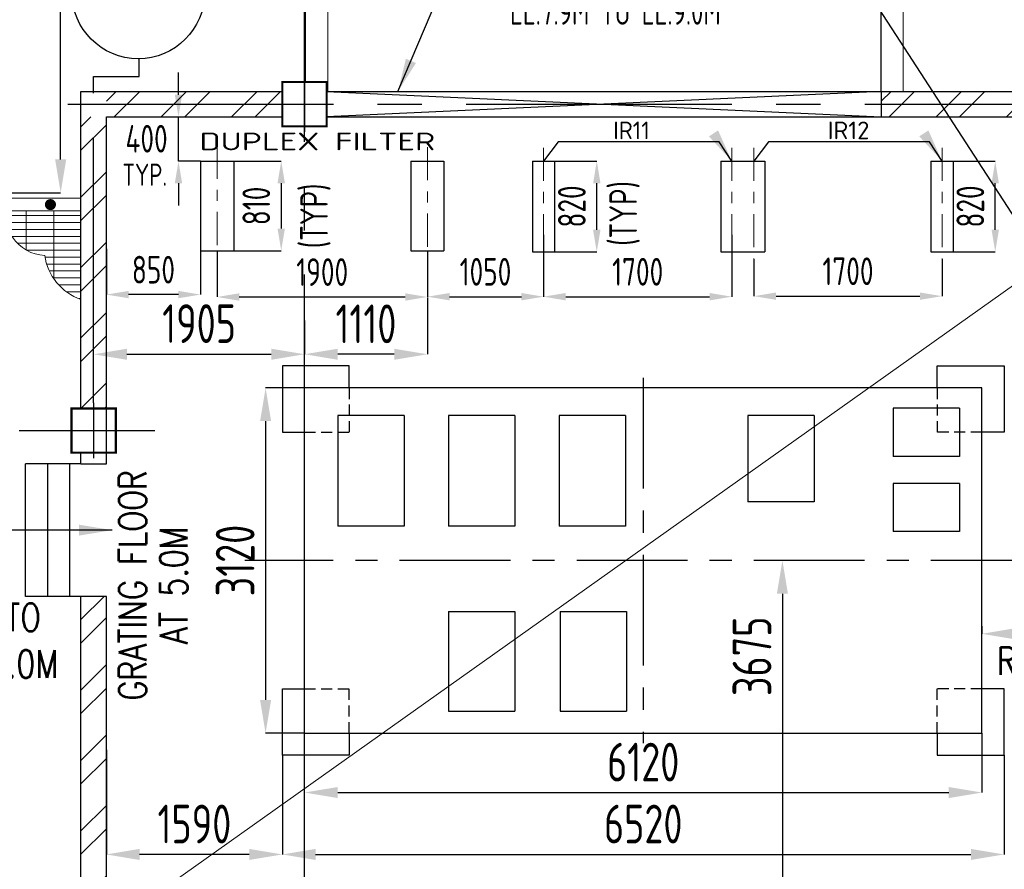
# Model space of a CAD drawing. Extents: x -7650383 to 4934791, y -137560 to 1826789.
# Tile 44 of 256: x 246818 to 255714, y 469966 to 477645. Entities that reach past the tile are written whole.
import ezdxf
from ezdxf.enums import TextEntityAlignment as Align

# ---------------------------------------------------------------- set-up
doc = ezdxf.new("R2010")
doc.units = 0
doc.header["$LTSCALE"] = 800
doc.header["$MEASUREMENT"] = 0
for name, pattern in [('CENTER', [2, 1.25, -0.25, 0.25, -0.25]), ('CENTER2', [1.125, 0.75, -0.125, 0.125, -0.125]), ('CENTRE', [1.5, 0.75, -0.25, 0.25, -0.25]), ('CONTINOUS', [0]), ('HIDDEN2', [0.1875, 0.125, -0.0625])]:
    doc.linetypes.add(name, pattern=pattern)
doc.layers.get('0').update_dxf_attribs({"linetype": 'CONTINUOUS'})
for name, color, linetype in [('0-7-COL', 2, 'CENTER'), ('Aux_col', 7, 'CONTINUOUS'), ('EQP5', 251, 'CONTINUOUS'), ('GRID', 8, 'CENTER'), ('HATCH', 9, 'CONTINUOUS'), ('REV2', 2, 'CONTINUOUS'), ('STR', 2, 'CONTINUOUS'), ('T', 3, 'CONTINUOUS'), ('TEXT', 3, 'CONTINUOUS'), ('TEXT0', 1, 'CONTINUOUS')]:
    doc.layers.add(name, color=color, linetype=linetype)
for name, color, linetype, lineweight in [('DIM', 4, 'CONTINUOUS', 13), ('STAIR', 4, 'CONTINUOUS', 13), ('steel', 231, 'CONTINUOUS', 13), ('WALL', 6, 'CONTINUOUS', 18)]:
    doc.layers.add(name, color=color, linetype=linetype, lineweight=lineweight)
doc.styles.add('ROMANS', font='ISO9.shx', dxfattribs={"width": 0.8})
doc.styles.add('S1', font='SIMPLEX.SHX', dxfattribs={"height": 200})
doc.styles.add('S3', font='ROMANS1.SHX', dxfattribs={"width": 0.8})
doc.styles.get("Standard").update_dxf_attribs({"font": 'ISO9'})
doc.dimstyles.get("Standard").update_dxf_attribs({"dimtxt": 0.18, "dimasz": 0.18, "dimexe": 0.18, "dimexo": 0.0625, "dimgap": 0.09, "dimtad": 0, "dimtih": 1, "dimtoh": 1, "dimdec": 4, "dimzin": 0, "dimdsep": 46, "dimtxsty": 'Standard', "dimcen": 0.09, "dimadec": 0, "dimazin": 0, "dimtfac": 1, "dimtdec": 4, "dimtofl": 0, "dimtmove": 0, "dimatfit": 3, "dimfxl": 1, "dimtolj": 1, "dimtzin": 0, "dimarcsym": 0})
doc.dimstyles.new('STANDARD$0', dxfattribs={"dimtxt": 250, "dimasz": 200, "dimexe": 0, "dimexo": 0, "dimgap": 100, "dimtad": 1, "dimdec": 0, "dimzin": 0, "dimdsep": 46, "dimtxsty": 'S1', "dimcen": 0, "dimadec": 0, "dimazin": 0, "dimtfac": 1, "dimtdec": 0, "dimtmove": 2, "dimatfit": 3, "dimfxl": 1, "dimtolj": 1, "dimtzin": 0, "dimarcsym": 0})
pattern_1 = [(45, (177457.17, 420128.18), (-318.198, 318.198), []), (45, (177669.3, 420128.18), (-318.198, 318.198), [])]

# ---------------------------------------------------------------- blocks, each defined once
blk = doc.blocks.new('*D386')
at = {"layer": 'DIM', "color": 9, "lineweight": -2, "transparency": 16777216}
for p, q in [((246177.4, 482081.7), (247188, 482081.7)), ((247188, 476381.7), (247188, 481781.7)), ((245976.2, 476081.7), (247188, 476081.7))]:
    blk.add_line(p, q, dxfattribs=at)
at = {"layer": 'DIM', "color": 9, "transparency": 16777216}
for points in [[(247138, 481781.7), (247238, 481781.7), (247188, 482081.7)], [(247138, 476381.7), (247238, 476381.7), (247188, 476081.7)]]:
    blk.add_solid(points, dxfattribs=at)
at = {"layer": 'DIM', "transparency": 16777216, "insert": (246913, 479582), "char_height": 350, "attachment_point": 5, "rotation": 90, "style": 'ROMANS'}
blk.add_mtext('\\A1;6000', dxfattribs=at)
blk = doc.blocks.new('A$C3C7577A7')
at = {"layer": 'Aux_col', "linetype": 'CONTINOUS'}
for p, q in [((52000, 8050), (52000, 7550)), ((51750, 7800), (52250, 7800)), ((50095, 5100), (50095, 4600)), ((49845, 4850), (50345, 4850))]:
    blk.add_line(p, q, dxfattribs=at)
at = {"layer": 'Aux_col', "linetype": 'CONTINOUS', "const_width": 20, "flags": 128}
for points in [[(51800, 7600), (52200, 7600), (52200, 8000), (51800, 8000)], [(49895, 4650), (50295, 4650), (50295, 5050), (49895, 5050)]]:
    blk.add_lwpolyline(points, close=True, dxfattribs=at)
blk = doc.blocks.new('A$C522D6953')
at = {"layer": 'steel'}
h = blk.add_hatch(dxfattribs=at)
h.set_pattern_fill('GRATE', color=256, scale=2000, style=0)
h.set_pattern_definition([(180, (82125.35, -70001.125), (0, 62.5), []), (90, (82125.35, -70001.12), (250, 2e-14), [])])
edge = h.paths.add_edge_path()
edge.add_arc((5352.6, -911.7), 343, 254.85393, 278.42429)
edge.add_arc((5701.6, -1064.1), 352.3, 212.0244, 268.66295)
edge.add_arc((6181, -1349.9), 492.2, 187.75602, 250.90441)
edge.add_line((6020, -1815), (6020, -1015))
edge.add_line((6020, -1015), (5084.3, -1015))
edge.add_line((5084.3, -1015), (5084.3, -1015))
edge.add_line((5084.3, -1015), (5124.1, -1015))
edge.add_arc((5378.2, -1016.2), 254.1, 179.73305, 243.0443)
at = {"layer": 'HATCH', "const_width": 50}
blk.add_lwpolyline([(5744.3, -982.9, 1), (5744.3, -932.9, 1)], format="xyb", close=True, dxfattribs=at)
at = {"layer": 'steel'}
for p, q in [((3050, -900), (6020, -900)), ((2950, -1015), (5479.2, -1015)), ((5394.2, -1015), (6020, -1015))]:
    blk.add_line(p, q, dxfattribs=at)
blk.add_lwpolyline([(5124.1, -1015, 0.481739), (5402.9, -1250.9, 0.252289), (5693.3, -1416.3, 0.282728), (6020, -1815), (6020, -1015), (5124.1, -1015)], format="xyb", dxfattribs=at)
blk = doc.blocks.new('*D296')
at = {"layer": 'DIM', "color": 9, "lineweight": -2, "transparency": 16777216}
for p, q in [((248601.2, 475556.6), (248601.2, 475139)), ((250501.2, 475556.7), (250501.2, 475139)), ((248801.2, 475139), (250301.2, 475139))]:
    blk.add_line(p, q, dxfattribs=at)
at = {"layer": 'DIM', "color": 9, "transparency": 16777216}
for points in [[(248801.2, 475172.3), (248801.2, 475105.6), (248601.2, 475139)], [(250301.2, 475172.3), (250301.2, 475105.7), (250501.2, 475139)]]:
    blk.add_solid(points, dxfattribs=at)
at = {"layer": 'DIM', "transparency": 16777216, "insert": (249551.2, 475364), "char_height": 250, "attachment_point": 5, "rotation": 0.00188, "style": 'ROMANS'}
blk.add_mtext('\\A1;1900', dxfattribs=at)
blk = doc.blocks.new('*D298')
at = {"layer": 'DIM', "color": 9, "lineweight": -2, "transparency": 16777216}
for p, q in [((250501.2, 475536.7), (250501.2, 475141.6)), ((251551.2, 475431.7), (251551.2, 475141.6)), ((250701.2, 475141.6), (251351.2, 475141.6))]:
    blk.add_line(p, q, dxfattribs=at)
at = {"layer": 'DIM', "color": 9, "transparency": 16777216}
for points in [[(250701.2, 475174.9), (250701.2, 475108.3), (250501.2, 475141.6)], [(251351.2, 475174.9), (251351.2, 475108.3), (251551.2, 475141.6)]]:
    blk.add_solid(points, dxfattribs=at)
at = {"layer": 'DIM', "transparency": 16777216, "insert": (251026.2, 475366.6), "char_height": 250, "attachment_point": 5, "style": 'ROMANS'}
blk.add_mtext('\\A1;1050', dxfattribs=at)
blk = doc.blocks.new('*D299')
at = {"layer": 'DIM', "color": 9, "lineweight": -2, "transparency": 16777216}
for p, q in [((247601.2, 475573.4), (247601.2, 475160.7)), ((248451.2, 475573.4), (248451.2, 475160.7)), ((248251.2, 475160.7), (247801.2, 475160.7))]:
    blk.add_line(p, q, dxfattribs=at)
at = {"layer": 'DIM', "color": 9, "transparency": 16777216}
for points in [[(247801.2, 475194), (247801.2, 475127.4), (247601.2, 475160.7)], [(248251.2, 475194), (248251.2, 475127.4), (248451.2, 475160.7)]]:
    blk.add_solid(points, dxfattribs=at)
at = {"layer": 'DIM', "transparency": 16777216, "insert": (248026.2, 475385.7), "char_height": 250, "attachment_point": 5, "style": 'ROMANS'}
blk.add_mtext('\\A1;850', dxfattribs=at)
blk = doc.blocks.new('*D300')
at = {"layer": 'DIM', "color": 9, "lineweight": -2, "transparency": 16777216}
for p, q in [((251651.2, 476366.7), (252031.7, 476366.7)), ((252031.7, 475746.7), (252031.7, 476166.7)), ((251651.2, 475546.7), (252031.7, 475546.7))]:
    blk.add_line(p, q, dxfattribs=at)
at = {"layer": 'DIM', "color": 9, "transparency": 16777216}
for points in [[(251998.4, 476166.7), (252065, 476166.7), (252031.7, 476366.7)], [(251998.4, 475746.7), (252065, 475746.7), (252031.7, 475546.7)]]:
    blk.add_solid(points, dxfattribs=at)
at = {"layer": 'DIM', "transparency": 16777216, "insert": (251806.7, 475956.7), "char_height": 250, "attachment_point": 5, "rotation": 90, "style": 'ROMANS'}
blk.add_mtext('\\A1;820', dxfattribs=at)
blk = doc.blocks.new('*D301')
at = {"layer": 'DIM', "color": 9, "lineweight": -2, "transparency": 16777216}
for p, q in [((251551.2, 475700.9), (251551.2, 475141.6)), ((253251.2, 475700.9), (253251.2, 475141.6)), ((251751.2, 475141.6), (253051.2, 475141.6))]:
    blk.add_line(p, q, dxfattribs=at)
at = {"layer": 'DIM', "color": 9, "transparency": 16777216}
for points in [[(251751.2, 475174.9), (251751.2, 475108.3), (251551.2, 475141.6)], [(253051.2, 475174.9), (253051.2, 475108.3), (253251.2, 475141.6)]]:
    blk.add_solid(points, dxfattribs=at)
at = {"layer": 'DIM', "transparency": 16777216, "insert": (252401.2, 475366.6), "char_height": 250, "attachment_point": 5, "style": 'ROMANS'}
blk.add_mtext('\\A1;1700', dxfattribs=at)
blk = doc.blocks.new('*D302')
at = {"layer": 'DIM', "color": 9, "lineweight": -2, "transparency": 16777216}
for p, q in [((253451.2, 475480.3), (253451.2, 475146.4)), ((255151.2, 475480.3), (255151.2, 475146.4)), ((253651.2, 475146.4), (254951.2, 475146.4))]:
    blk.add_line(p, q, dxfattribs=at)
at = {"layer": 'DIM', "color": 9, "transparency": 16777216}
for points in [[(253651.2, 475179.8), (253651.2, 475113.1), (253451.2, 475146.4)], [(254951.2, 475179.8), (254951.2, 475113.1), (255151.2, 475146.4)]]:
    blk.add_solid(points, dxfattribs=at)
at = {"layer": 'DIM', "transparency": 16777216, "insert": (254301.2, 475371.4), "char_height": 250, "attachment_point": 5, "style": 'ROMANS'}
blk.add_mtext('\\A1;1700', dxfattribs=at)
blk = doc.blocks.new('*D307')
at = {"layer": 'DIM', "color": 9, "lineweight": -2, "transparency": 16777216}
for p, q in [((253786.9, 472756.7), (253709, 472756.7)), ((253709, 472456.7), (253709, 469381.7)), ((253786.9, 469081.7), (253709, 469081.7))]:
    blk.add_line(p, q, dxfattribs=at)
at = {"layer": 'DIM', "color": 9, "transparency": 16777216}
for points in [[(253659, 472456.7), (253759, 472456.7), (253709, 472756.7)], [(253659, 469381.7), (253759, 469381.7), (253709, 469081.7)]]:
    blk.add_solid(points, dxfattribs=at)
at = {"layer": 'DIM', "transparency": 16777216, "insert": (253434, 471891.5), "char_height": 350, "attachment_point": 5, "rotation": 90, "style": 'ROMANS'}
blk.add_mtext('\\A1;3675', dxfattribs=at)
blk = doc.blocks.new('*D308')
at = {"layer": 'DIM', "color": 9, "lineweight": -2, "transparency": 16777216}
for p, q in [((248751.2, 476366.7), (249180.7, 476366.7)), ((249180.7, 476166.7), (249180.7, 475756.7)), ((248751.2, 475556.7), (249180.7, 475556.7))]:
    blk.add_line(p, q, dxfattribs=at)
at = {"layer": 'DIM', "color": 9, "transparency": 16777216}
for points in [[(249147.4, 476166.7), (249214.1, 476166.7), (249180.7, 476366.7)], [(249147.4, 475756.7), (249214.1, 475756.7), (249180.7, 475556.7)]]:
    blk.add_solid(points, dxfattribs=at)
at = {"layer": 'DIM', "transparency": 16777216, "insert": (248955.7, 475961.7), "char_height": 250, "attachment_point": 5, "rotation": 90, "style": 'ROMANS'}
blk.add_mtext('\\A1;810', dxfattribs=at)
blk = doc.blocks.new('*D309')
at = {"layer": 'DIM', "color": 9, "lineweight": -2, "transparency": 16777216}
for p, q in [((248252.3, 476966.7), (248252.3, 477166.7)), ((248252.3, 476366.7), (248252.3, 476766.7)), ((248451.1, 476366.7), (248252.3, 476366.7)), ((248252.3, 476166.7), (248252.3, 475966.7))]:
    blk.add_line(p, q, dxfattribs=at)
at = {"layer": 'DIM', "color": 9, "transparency": 16777216}
for points in [[(248219, 476966.7), (248285.7, 476966.7), (248252.3, 476766.7)], [(248219, 476166.7), (248285.7, 476166.7), (248252.3, 476366.7)]]:
    blk.add_solid(points, dxfattribs=at)
at = {"layer": 'DIM', "transparency": 16777216, "insert": (247964.1, 476569.2), "char_height": 250, "attachment_point": 5, "rotation": 0.1, "style": 'ROMANS'}
blk.add_mtext('\\A1;400', dxfattribs=at)
blk = doc.blocks.new('*D310')
at = {"layer": 'DIM', "color": 9, "lineweight": -2, "transparency": 16777216}
for p, q in [((257411.2, 472185.1), (257411.2, 472094.9)), ((255511.2, 472164.4), (255511.2, 472094.9)), ((255811.2, 472094.9), (257111.2, 472094.9))]:
    blk.add_line(p, q, dxfattribs=at)
at = {"layer": 'DIM', "color": 9, "transparency": 16777216}
for points in [[(255811.2, 472144.9), (255811.2, 472044.9), (255511.2, 472094.9)], [(257111.2, 472144.9), (257111.2, 472044.9), (257411.2, 472094.9)]]:
    blk.add_solid(points, dxfattribs=at)
at = {"layer": 'DIM', "transparency": 16777216, "insert": (256461.2, 472369.9), "char_height": 350, "attachment_point": 5, "style": 'ROMANS'}
blk.add_mtext('\\A1;1900', dxfattribs=at)
blk = doc.blocks.new('*D312')
at = {"layer": 'DIM', "color": 9, "lineweight": -2, "transparency": 16777216}
for p, q in [((249391.2, 474845.8), (249391.2, 474621.3)), ((247486.2, 474181.7), (247486.2, 474621.3)), ((247786.2, 474621.3), (249091.2, 474621.3))]:
    blk.add_line(p, q, dxfattribs=at)
at = {"layer": 'DIM', "color": 9, "transparency": 16777216}
for points in [[(247786.2, 474671.3), (247786.2, 474571.3), (247486.2, 474621.3)], [(249091.2, 474671.3), (249091.2, 474571.3), (249391.2, 474621.3)]]:
    blk.add_solid(points, dxfattribs=at)
at = {"layer": 'DIM', "transparency": 16777216, "insert": (248438.7, 474898.1), "char_height": 350, "attachment_point": 5, "style": 'ROMANS'}
blk.add_mtext('\\A1;1905', dxfattribs=at)
blk = doc.blocks.new('*D314')
at = {"layer": 'DIM', "color": 9, "lineweight": -2, "transparency": 16777216}
for p, q in [((249191.2, 470996.7), (249191.2, 470100.8)), ((255711.2, 470996.7), (255711.2, 470100.8)), ((249491.2, 470100.8), (255411.2, 470100.8))]:
    blk.add_line(p, q, dxfattribs=at)
at = {"layer": 'DIM', "color": 9, "transparency": 16777216}
for points in [[(249491.2, 470150.8), (249491.2, 470050.8), (249191.2, 470100.8)], [(255411.2, 470150.8), (255411.2, 470050.8), (255711.2, 470100.8)]]:
    blk.add_solid(points, dxfattribs=at)
at = {"layer": 'DIM', "transparency": 16777216, "insert": (252451.2, 470375.8), "char_height": 350, "attachment_point": 5, "style": 'ROMANS'}
blk.add_mtext('\\A1;6520', dxfattribs=at)
blk = doc.blocks.new('*D315')
at = {"layer": 'DIM', "color": 9, "lineweight": -2, "transparency": 16777216}
for p, q in [((247601.2, 471046.8), (247601.2, 470100.8)), ((249191.2, 470996.7), (249191.2, 470100.8)), ((248891.2, 470100.8), (247901.2, 470100.8))]:
    blk.add_line(p, q, dxfattribs=at)
at = {"layer": 'DIM', "color": 9, "transparency": 16777216}
for points in [[(247901.2, 470150.8), (247901.2, 470050.8), (247601.2, 470100.8)], [(248891.2, 470150.8), (248891.2, 470050.8), (249191.2, 470100.8)]]:
    blk.add_solid(points, dxfattribs=at)
at = {"layer": 'DIM', "transparency": 16777216, "insert": (248396.2, 470375.8), "char_height": 350, "attachment_point": 5, "style": 'ROMANS'}
blk.add_mtext('\\A1;1590', dxfattribs=at)
blk = doc.blocks.new('*D316')
at = {"layer": 'DIM', "color": 9, "lineweight": -2, "transparency": 16777216}
for p, q in [((255511.2, 471196.7), (255511.2, 470660.1)), ((249391.2, 470538.6), (249391.2, 470660.1)), ((249691.2, 470660.1), (255211.2, 470660.1))]:
    blk.add_line(p, q, dxfattribs=at)
at = {"layer": 'DIM', "color": 9, "transparency": 16777216}
for points in [[(249691.2, 470710.1), (249691.2, 470610.1), (249391.2, 470660.1)], [(255211.2, 470710.1), (255211.2, 470610.1), (255511.2, 470660.1)]]:
    blk.add_solid(points, dxfattribs=at)
at = {"layer": 'DIM', "transparency": 16777216, "insert": (252451.2, 470935.1), "char_height": 350, "attachment_point": 5, "style": 'ROMANS'}
blk.add_mtext('\\A1;6120', dxfattribs=at)
blk = doc.blocks.new('*D317')
at = {"layer": 'DIM', "color": 9, "lineweight": -2, "transparency": 16777216}
for p, q in [((250501.2, 475134), (250501.2, 474621.3)), ((249391.2, 474927.5), (249391.2, 474621.3)), ((250201.2, 474621.3), (249691.2, 474621.3))]:
    blk.add_line(p, q, dxfattribs=at)
at = {"layer": 'DIM', "color": 9, "transparency": 16777216}
for points in [[(249691.2, 474671.3), (249691.2, 474571.3), (249391.2, 474621.3)], [(250201.2, 474671.3), (250201.2, 474571.3), (250501.2, 474621.3)]]:
    blk.add_solid(points, dxfattribs=at)
at = {"layer": 'DIM', "transparency": 16777216, "insert": (249946.2, 474896.3), "char_height": 350, "attachment_point": 5, "style": 'ROMANS'}
blk.add_mtext('\\A1;1110', dxfattribs=at)
blk = doc.blocks.new('*D323')
at = {"layer": 'DIM', "color": 9, "lineweight": -2, "transparency": 16777216}
for p, q in [((255251.2, 476366.7), (255631.7, 476366.7)), ((255631.7, 475746.7), (255631.7, 476166.7)), ((255251.2, 475546.7), (255631.7, 475546.7))]:
    blk.add_line(p, q, dxfattribs=at)
at = {"layer": 'DIM', "color": 9, "transparency": 16777216}
for points in [[(255598.4, 476166.7), (255665, 476166.7), (255631.7, 476366.7)], [(255598.4, 475746.7), (255665, 475746.7), (255631.7, 475546.7)]]:
    blk.add_solid(points, dxfattribs=at)
at = {"layer": 'DIM', "transparency": 16777216, "insert": (255406.7, 475956.7), "char_height": 250, "attachment_point": 5, "rotation": 90, "style": 'ROMANS'}
blk.add_mtext('\\A1;820', dxfattribs=at)
blk = doc.blocks.new('*D328')
at = {"layer": 'DIM', "color": 9, "lineweight": -2, "transparency": 16777216}
for p, q in [((249391.2, 474316.7), (249039.6, 474316.7)), ((249039.6, 474016.7), (249039.6, 471496.7)), ((249391.2, 471196.7), (249039.6, 471196.7))]:
    blk.add_line(p, q, dxfattribs=at)
at = {"layer": 'DIM', "color": 9, "transparency": 16777216}
for points in [[(248989.6, 474016.7), (249089.6, 474016.7), (249039.6, 474316.7)], [(248989.6, 471496.7), (249089.6, 471496.7), (249039.6, 471196.7)]]:
    blk.add_solid(points, dxfattribs=at)
at = {"layer": 'DIM', "transparency": 16777216, "insert": (248764.6, 472756.7), "char_height": 350, "attachment_point": 5, "rotation": 90, "style": 'ROMANS'}
blk.add_mtext('\\A1;3120', dxfattribs=at)

msp = doc.modelspace()

# ---------------------------------------------------------------- hatches: boundary and pattern name
at = {"layer": 'HATCH'}
h = msp.add_hatch(dxfattribs=at)
h.set_pattern_fill('ANSI32', color=256, scale=1200, style=0)
h.set_pattern_definition(pattern_1)
h.paths.add_polyline_path([(247371.2, 472431.7), (247601.2, 472431.7), (247601.2, 467811.8), (247371.2, 467811.8)])
h.paths.add_polyline_path([(247371.2, 476996.7), (247601.2, 476996.7), (247601.2, 474131.7), (247371.2, 474131.7)])
h.paths.add_polyline_path([(247371.2, 476996.7), (249191.2, 476996.7), (249191.2, 476766.7), (247371.2, 476766.7)])
h.paths.add_polyline_path([(259591.2, 476996.7), (264256.2, 476996.7), (264256.2, 476766.7), (259591.2, 476766.7)])
h = msp.add_hatch(dxfattribs=at)
h.set_pattern_fill('ANSI32', color=256, scale=1200, style=0)
h.set_pattern_definition(pattern_1)
h.paths.add_polyline_path([(254601.2, 476996.7), (259191.2, 476996.7), (259191.2, 476766.7), (254601.2, 476766.7)])

# ---------------------------------------------------------------- linework, layer by layer
at = {"color": 3}
for p, q in [((247371.2, 474131.7), (247371.2, 476996.7)), ((247371.2, 476996.7), (249191.2, 476996.7)), ((249591.2, 476996.7), (249591.2, 476996.7)), ((249591.2, 476996.7), (259191.2, 476996.7)), ((254601.2, 476996.7), (254601.2, 476766.7)), ((247601.2, 476766.7), (249191.2, 476766.7)), ((247601.2, 473631.7), (247601.2, 476766.7)), ((249591.2, 476766.7), (249591.2, 476766.7)), ((249591.2, 476766.7), (259191.2, 476766.7)), ((247371.2, 473631.7), (247371.2, 473731.7)), ((247371.2, 473631.7), (247601.2, 473631.7)), ((247371.2, 467811.8), (247371.2, 472431.7)), ((247601.2, 472431.7), (247371.2, 472431.7)), ((247601.2, 467811.8), (247601.2, 472431.7))]:
    msp.add_line(p, q, dxfattribs=at)
at = {"color": 2, "linetype": 'CENTER'}
for p, q in [((252451.2, 474408.1), (252451.2, 471105.3)), ((256050.8, 472756.7), (248851.6, 472756.7))]:
    msp.add_line(p, q, dxfattribs=at)
at = {"layer": '0-7-COL', "color": 6, "linetype": 'Continuous'}
msp.add_circle((247889.1, 477892.2), 600, dxfattribs=at)
at = {"layer": 'Aux_col'}
msp.add_line((247486.2, 474181.7), (247486.2, 473681.7), dxfattribs=at)
at = {"layer": 'DIM', "color": 8, "linetype": 'CENTRE', "ltscale": 0.5}
for p, q in [((248601.2, 476508.3), (248601.2, 475445.1)), ((250501.2, 476493.3), (250501.2, 475430.1)), ((251551.2, 476488.3), (251551.2, 475425.1)), ((253251.2, 476488.3), (253251.2, 475425.1)), ((253451.2, 476488.3), (253451.2, 475425.1)), ((255151.2, 476488.3), (255151.2, 475425.1)), ((255151.2, 476488.3), (255151.2, 475425.1))]:
    msp.add_line(p, q, dxfattribs=at)
at = {"layer": 'EQP5'}
for p, q in [((248451.2, 476366.7), (248451.2, 475556.7)), ((248451.2, 476366.7), (248751.2, 476366.7)), ((248751.2, 476366.7), (248751.2, 475556.7)), ((250351.2, 476366.7), (250351.2, 475556.7)), ((250351.2, 476366.7), (250651.2, 476366.7)), ((250651.2, 476366.7), (250651.2, 475556.7)), ((251451.2, 476366.7), (251451.2, 475546.7)), ((251451.2, 476366.7), (251651.2, 476366.7)), ((251651.2, 476366.7), (251651.2, 475546.7)), ((253151.2, 476366.7), (253151.2, 475546.7)), ((253151.2, 476366.7), (253551.2, 476366.7)), ((253551.2, 476366.7), (253551.2, 475546.7)), ((255051.2, 476366.7), (255051.2, 475546.7)), ((255051.2, 476366.7), (255251.2, 476366.7)), ((255251.2, 476366.7), (255251.2, 475546.7)), ((251451.2, 476231.7), (251451.2, 475546.7)), ((253151.2, 476231.7), (253151.2, 475546.7)), ((255051.2, 476231.7), (255051.2, 475546.7)), ((248451.2, 475556.7), (248751.2, 475556.7)), ((250351.2, 475556.7), (250651.2, 475556.7)), ((251451.2, 475546.7), (251651.2, 475546.7)), ((253151.2, 475546.7), (253551.2, 475546.7)), ((255051.2, 475546.7), (255251.2, 475546.7))]:
    msp.add_line(p, q, dxfattribs=at)
at = {"layer": 'EQP5', "linetype": 'Continuous'}
for p, q in [((249795.2, 474516.7), (249191.2, 474516.7)), ((249191.2, 474516.7), (249191.2, 473916.7)), ((249795.2, 474316.7), (249795.2, 474516.7)), ((255107.2, 474316.7), (255107.2, 474516.7)), ((255107.2, 474516.7), (255711.2, 474516.7)), ((255711.2, 474516.7), (255711.2, 473916.7)), ((255511.2, 474316.7), (249391.2, 474316.7)), ((249391.2, 471196.7), (249391.2, 474316.7)), ((255511.2, 471196.7), (255511.2, 474316.7)), ((249691.2, 474066.7), (249691.2, 473066.7)), ((250291.2, 474066.7), (249691.2, 474066.7)), ((250291.2, 474066.7), (250291.2, 473066.7)), ((250691.2, 474066.7), (250691.2, 473066.7)), ((251291.2, 474066.7), (250691.2, 474066.7)), ((251291.2, 474066.7), (251291.2, 473066.7)), ((251691.2, 474066.7), (251691.2, 473066.7)), ((252291.2, 474066.7), (251691.2, 474066.7)), ((252291.2, 474066.7), (252291.2, 473066.7)), ((253396.8, 474066.7), (253396.8, 473288.2)), ((253996.8, 474066.7), (253396.8, 474066.7)), ((253996.8, 474066.7), (253996.8, 473288.2)), ((254709.2, 474134.6), (254709.2, 473698.8)), ((255309.2, 474134.6), (254709.2, 474134.6)), ((255309.2, 474134.6), (255309.2, 473698.8)), ((249191.2, 473916.7), (249391.2, 473916.7)), ((255711.2, 473916.7), (255511.2, 473916.7)), ((255309.2, 473698.8), (254709.2, 473698.8)), ((254709.2, 473454.4), (254709.2, 473018.6)), ((255309.2, 473454.4), (254709.2, 473454.4)), ((255309.2, 473454.4), (255309.2, 473018.6)), ((253996.8, 473288.2), (253396.8, 473288.2)), ((250291.2, 473066.7), (249691.2, 473066.7)), ((251291.2, 473066.7), (250691.2, 473066.7)), ((252291.2, 473066.7), (251691.2, 473066.7)), ((255309.2, 473018.6), (254709.2, 473018.6)), ((250691.2, 472296.7), (251291.2, 472296.7)), ((250691.2, 472296.7), (250691.2, 471396.7)), ((251291.2, 472296.7), (251291.2, 471396.7)), ((251700.6, 472296.7), (252300.6, 472296.7)), ((251700.6, 472296.7), (251700.6, 471396.7)), ((252300.6, 472296.7), (252300.6, 471396.7)), ((249191.2, 471596.7), (249391.2, 471596.7)), ((249191.2, 470996.7), (249191.2, 471596.7)), ((255711.2, 471596.7), (255511.2, 471596.7)), ((255711.2, 470996.7), (255711.2, 471596.7)), ((250691.2, 471396.7), (251291.2, 471396.7)), ((251700.6, 471396.7), (252300.6, 471396.7)), ((249391.2, 471196.7), (255511.2, 471196.7)), ((249795.2, 471196.7), (249795.2, 470996.7)), ((255107.2, 471196.7), (255107.2, 470996.7)), ((249795.2, 470996.7), (249191.2, 470996.7)), ((255107.2, 470996.7), (255711.2, 470996.7))]:
    msp.add_line(p, q, dxfattribs=at)
at = {"layer": 'EQP5', "linetype": 'HIDDEN2'}
for p, q in [((249795.2, 474316.7), (249795.2, 473916.7)), ((255107.2, 474316.7), (255107.2, 473916.7)), ((249391.2, 473916.7), (249795.2, 473916.7)), ((255511.2, 473916.7), (255107.2, 473916.7)), ((249391.2, 471596.7), (249795.2, 471596.7)), ((249795.2, 471196.7), (249795.2, 471596.7)), ((255107.2, 471196.7), (255107.2, 471596.7)), ((255511.2, 471596.7), (255107.2, 471596.7))]:
    msp.add_line(p, q, dxfattribs=at)
at = {"layer": 'GRID', "linetype": 'CENTER2', "ltscale": 4}
for p, q in [((249391.2, 458541.2), (249391.2, 506092.7)), ((254601.2, 476996.7), (254601.2, 489390.9)), ((247896.2, 477132.5), (247896.2, 477292.3)), ((247486.2, 474181.7), (247486.2, 477132.5)), ((247486.2, 477132.5), (247896.2, 477132.5)), ((247252, 476881.7), (265245, 476881.7)), ((228813.7, 473931.7), (248039.5, 473931.7))]:
    msp.add_line(p, q, dxfattribs=at)
at = {"layer": 'GRID', "linetype": 'CONTINOUS', "ltscale": 4}
for p, q in [((254601.2, 476996.7), (249591.2, 476766.7)), ((249591.2, 476996.7), (254601.2, 476766.7))]:
    msp.add_line(p, q, dxfattribs=at)
at = {"layer": 'REV2', "flags": 128}
msp.add_lwpolyline([(266050.3, 474633.8), (256599.6, 474633.8), (251935.4, 481824.2), (244270.3, 475798.5), (228301.3, 475831.9), (218302.3, 478025.6), (233958.5, 501455.6), (247428.5, 501455.6), (254934.3, 492973.2), (256868.8, 492973.2), (260898.5, 501455.6), (258771.9, 509168.6)], dxfattribs=at)
at = {"layer": 'STAIR'}
msp.add_line((355807.2, 546278.2), (178193.2, 420128.2), dxfattribs=at)
at = {"layer": 'STR'}
for p, q in [((246871.2, 472431.7), (246871.2, 473631.7)), ((247371.2, 473631.7), (246871.2, 473631.7)), ((247071.2, 472431.7), (247071.2, 473631.7)), ((247271.2, 472431.7), (247271.2, 473631.7)), ((247371.2, 472431.7), (246871.2, 472431.7))]:
    msp.add_line(p, q, dxfattribs=at)
at = {"layer": 'TEXT0'}
for points in [[(248451.1, 476364.8), (248451.2, 476364.7), (248451.1, 476364.8)], [(251451.1, 476351.9), (251451.2, 476351.7), (251451.1, 476351.9)], [(253151.1, 476351.9), (253151.2, 476351.7), (253151.1, 476351.9)], [(255051.1, 476351.9), (255051.2, 476351.7), (255051.1, 476351.9)]]:
    msp.add_solid(points, dxfattribs=at)
at = {"layer": 'WALL'}
for p, q in [((249401.2, 486331.7), (249401.2, 477081.7)), ((249601.2, 486131.7), (249601.2, 476996.7)), ((254601.2, 486032.8), (254601.2, 476996.7)), ((254801.2, 486032.8), (254801.2, 476996.7))]:
    msp.add_line(p, q, dxfattribs=at)

# ---------------------------------------------------------------- block references
for name, p in [('A$C3C7577A7', (197391.2, 469081.7)), ('A$C522D6953', (241351.2, 476931.7))]:
    msp.add_blockref(name, p)

# ---------------------------------------------------------------- texts
at = {"layer": 'T', "style": 'S3', "width": 0.8}
for s, p in [('GRATING FLOOR', (247963.4, 472533.5)), ('AT 5.0M', (248333.9, 472533.5))]:
    msp.add_text(s, height=250, rotation=90, dxfattribs=at).set_placement(p, align=Align.CENTER)
for s, p in [('TO', (246848.6, 472119.2)), ('5.0M', (246848.6, 471697.5))]:
    msp.add_text(s, height=250, dxfattribs=at).set_placement(p, align=Align.CENTER)
at = {"layer": 'T', "insert": (256412.1, 471974.3), "char_height": 250, "width": 1995.674, "attachment_point": 2, "style": 'S3'}
msp.add_mtext('RCC FLOOR AT 4.5M BELOW GRATING FLOOR', dxfattribs=at)
at = {"layer": 'TEXT', "style": 'ROMANS', "width": 0.8}
msp.add_text('EL.7.9M TO EL.9.0M', height=225, dxfattribs=at).set_placement((252199.6, 477712.8), align=Align.MIDDLE_CENTER)
msp.add_text('TYP.', height=200, dxfattribs=at).set_placement((247746.2, 476144))
for p in [(249602.1, 475578.9), (252395, 475601.5)]:
    msp.add_text('(TYP)', height=250, rotation=90, dxfattribs=at).set_placement(p)
at = {"layer": 'TEXT', "attachment_point": 1, "style": 'ROMANS'}
for s, insert, char_height, width in [('\\pi173.19;MONORAIL FOR \\P\\pi298.9;HANDLING OF \\P\\pi53.19;VACUUM PUMPS \\P\\pi98.904;FROM SOFIT OF \\P\\pi58.904;EL. 9.0M FLOOR', (220522.6, 474637.9), 300, 2986.379), ('\\pi244.39;MONORAIL FOR \\P\\pi124.39;HANDLING OF BF \\P\\pi301.06;VALVES FROM \\P\\pi77.725;SOFIT OF EL. 10M \\P\\pi674.39;FLOOR.', (227849.6, 471822.9), 175, 2028.783)]:
    msp.add_mtext(s, dxfattribs=dict(at, insert=insert, char_height=char_height, width=width))
at = {"layer": 'TEXT0', "linetype": 'Continuous'}
for s, width, p, p2 in [('IR11', 0.862314, (252181.2, 476564.9), (252509.7, 476564.9)), ('IR12', 0.838545, (254117.8, 476564.9), (254494.8, 476564.9)), ('DUPLEX FILTER', 1.199826, (248442.5, 476464.7), (250572.4, 476464.7))]:
    msp.add_text(s, height=160, dxfattribs=dict(at, width=width)).set_placement(p, p2, align=Align.FIT)

# ---------------------------------------------------------------- dimensions: what is measured, and where the dimension line sits
at = {"layer": 'DIM'}
for base, p1, p2, angle, override, picture, middle in [((247188, 482081.7), (245976.2, 476081.7), (246177.4, 482081.7), 270, {"dimtxt": 350, "dimasz": 300, "dimtxsty": 'ROMANS', "dimclrd": 9, "dimclre": 9, "dimclrt": 256, "dimtix": 1, "dimatfit": 0}, '*D386', (246913, 479582)), ((253709, 469081.7), (253786.9, 472756.7), (253786.9, 469081.7), 90, {"dimtxt": 350, "dimasz": 300, "dimtxsty": 'ROMANS', "dimclrd": 9, "dimclre": 9, "dimclrt": 256, "dimtix": 1, "dimatfit": 0, "dimfxl": 0.18}, '*D307', (253434, 471891.5))]:
    dim = msp.add_linear_dim(base=base, p1=p1, p2=p2, angle=angle, dimstyle='STANDARD$0', override=override, dxfattribs=at)
    dim.commit()
    dim.dimension.update_dxf_attribs({"geometry": picture, "text_midpoint": middle, "dimtype": 160})
dim = msp.add_linear_dim(base=(248252.3, 476766.7), p1=(248451.1, 476366.7), p2=(248252.3, 476766.7), angle=90, dimstyle='STANDARD$0', override={"dimtxsty": 'ROMANS', "dimclrd": 9, "dimclre": 9, "dimclrt": 256, "dimtix": 1, "dimatfit": 0, "dimfxl": 0.18}, dxfattribs=at)
dim.commit()
dim.dimension.update_dxf_attribs({"geometry": '*D309', "text_midpoint": (247964.1, 476569.2), "dimtype": 160, "text_rotation": 0.1})
for base, p1, p2, override, picture, middle in [((249180.7, 475556.7), (248751.2, 476366.7), (248751.2, 475556.7), {"dimtxsty": 'ROMANS', "dimclrd": 9, "dimclre": 9, "dimclrt": 256, "dimtix": 1, "dimatfit": 0, "dimfxl": 0.18}, '*D308', (248955.7, 475961.7)), ((252031.7, 476366.7), (251651.2, 475546.7), (251651.2, 476366.7), {"dimtxt": 250, "dimasz": 200, "dimtxsty": 'ROMANS', "dimclrd": 9, "dimclre": 9, "dimclrt": 256, "dimtix": 1, "dimatfit": 0, "dimfxl": 0.18}, '*D300', (251806.7, 475956.7)), ((255631.7, 476366.7), (255251.2, 475546.7), (255251.2, 476366.7), {"dimtxt": 250, "dimasz": 200, "dimtxsty": 'ROMANS', "dimclrd": 9, "dimclre": 9, "dimclrt": 256, "dimtix": 1, "dimatfit": 0, "dimfxl": 0.18}, '*D323', (255406.7, 475956.7)), ((249039.6, 471196.7), (249391.2, 474316.7), (249391.2, 471196.7), {"dimtxt": 350, "dimasz": 300, "dimtxsty": 'ROMANS', "dimclrd": 9, "dimclre": 9, "dimclrt": 256, "dimtix": 1, "dimatfit": 0, "dimfxl": 0.18}, '*D328', (248764.6, 472756.7))]:
    dim = msp.add_linear_dim(base=base, p1=p1, p2=p2, angle=90, dimstyle='STANDARD$0', override=override, dxfattribs=at)
    dim.commit()
    dim.dimension.update_dxf_attribs({"geometry": picture, "text_midpoint": middle})
for base, p1, p2, override, picture, middle in [((253251.2, 475141.6), (251551.2, 475700.9), (253251.2, 475700.9), {"dimtxsty": 'ROMANS', "dimclrd": 9, "dimclre": 9, "dimclrt": 256, "dimtix": 1, "dimatfit": 0, "dimfxl": 0.18}, '*D301', (252401.2, 475366.6)), ((247601.2, 475160.7), (248451.2, 475573.4), (247601.2, 475573.4), {"dimtxsty": 'ROMANS', "dimclrd": 9, "dimclre": 9, "dimclrt": 256, "dimtix": 1, "dimatfit": 0, "dimfxl": 0.18}, '*D299', (248026.2, 475385.7)), ((251551.2, 475141.6), (250501.2, 475536.7), (251551.2, 475431.7), {"dimtxsty": 'ROMANS', "dimclrd": 9, "dimclre": 9, "dimclrt": 256, "dimtix": 1, "dimatfit": 0, "dimfxl": 0.18}, '*D298', (251026.2, 475366.6)), ((255151.2, 475146.4), (253451.2, 475480.3), (255151.2, 475480.3), {"dimtxt": 250, "dimasz": 200, "dimtxsty": 'ROMANS', "dimclrd": 9, "dimclre": 9, "dimclrt": 256, "dimtix": 1, "dimatfit": 0, "dimfxl": 0.18}, '*D302', (254301.2, 475371.4)), ((249391.2, 474621.3), (250501.2, 475134), (249391.2, 474927.5), {"dimtxt": 350, "dimasz": 300, "dimtxsty": 'ROMANS', "dimclrd": 9, "dimclre": 9, "dimclrt": 256, "dimtix": 1, "dimatfit": 0, "dimfxl": 0.18}, '*D317', (249946.2, 474896.3)), ((257411.2, 472094.9), (255511.2, 472164.4), (257411.2, 472185.1), {"dimtxt": 350, "dimasz": 300, "dimtxsty": 'ROMANS', "dimclrd": 9, "dimclre": 9, "dimclrt": 256, "dimtix": 1, "dimatfit": 0, "dimfxl": 0.18}, '*D310', (256461.2, 472369.9)), ((255511.2, 470660.1), (249391.2, 470538.6), (255511.2, 471196.7), {"dimtxt": 350, "dimasz": 300, "dimtxsty": 'ROMANS', "dimclrd": 9, "dimclre": 9, "dimclrt": 256, "dimtix": 1, "dimatfit": 0, "dimfxl": 0.18}, '*D316', (252451.2, 470935.1)), ((247601.2, 470100.8), (249191.2, 470996.7), (247601.2, 471046.8), {"dimtxt": 350, "dimasz": 300, "dimtxsty": 'ROMANS', "dimclrd": 9, "dimclre": 9, "dimclrt": 256, "dimtix": 1, "dimatfit": 0, "dimfxl": 0.18}, '*D315', (248396.2, 470375.8)), ((255711.2, 470100.8), (249191.2, 470996.7), (255711.2, 470996.7), {"dimtxt": 350, "dimasz": 300, "dimtxsty": 'ROMANS', "dimclrd": 9, "dimclre": 9, "dimclrt": 256, "dimtix": 1, "dimatfit": 0, "dimfxl": 0.18}, '*D314', (252451.2, 470375.8))]:
    dim = msp.add_linear_dim(base=base, p1=p1, p2=p2, dimstyle='STANDARD$0', override=override, dxfattribs=at)
    dim.commit()
    dim.dimension.update_dxf_attribs({"geometry": picture, "text_midpoint": middle})
dim = msp.add_aligned_dim(p1=(248601.2, 475556.6), p2=(250501.2, 475556.7), distance=-417.7, dimstyle='STANDARD$0', override={"dimtxsty": 'ROMANS', "dimclrd": 9, "dimclre": 9, "dimclrt": 256, "dimtix": 1, "dimatfit": 0, "dimfxl": 0.18}, dxfattribs=at)
dim.commit()
dim.dimension.update_dxf_attribs({"geometry": '*D296', "text_midpoint": (249551.2, 475364)})
dim = msp.add_linear_dim(base=(249391.2, 474621.3), p1=(247486.2, 474181.7), p2=(249391.2, 474845.8), dimstyle='STANDARD$0', override={"dimtxt": 350, "dimasz": 300, "dimtxsty": 'ROMANS', "dimclrd": 9, "dimclre": 9, "dimclrt": 256, "dimtix": 1, "dimatfit": 0, "dimfxl": 0.18}, dxfattribs=at)
dim.commit()
dim.dimension.update_dxf_attribs({"geometry": '*D312', "text_midpoint": (248438.7, 474898.1), "dimtype": 160})

# ---------------------------------------------------------------- leaders
msp.add_leader([(250235.6, 476996.7), (250644.4, 477961.5), (253725, 477961.5)], dimstyle='Standard', override={"dimtxt": 350, "dimasz": 300, "dimexe": 0, "dimexo": 0, "dimgap": 100, "dimtad": 0, "dimtih": 0, "dimtoh": 0, "dimdec": 0, "dimtxsty": 'ROMANS', "dimcen": 0, "dimclrd": 9, "dimclre": 9, "dimclrt": 256, "dimtdec": 0, "dimtix": 1, "dimtofl": 1, "dimatfit": 0})
for points in [[(253251.2, 476366.7), (253137.1, 476540.4), (251682.1, 476540.4), (251551.2, 476366.7)], [(255151.2, 476366.7), (255037.1, 476540.4), (253582.1, 476540.4), (253451.2, 476366.7)], [(247654.1, 473031.7), (246441.1, 473031.7)]]:
    msp.add_leader(points, dimstyle='Standard', override={"dimtxt": 350, "dimasz": 300, "dimexe": 0, "dimexo": 0, "dimgap": 100, "dimtad": 1, "dimtih": 0, "dimtoh": 0, "dimdec": 0, "dimtxsty": 'ROMANS', "dimcen": 0, "dimclrd": 9, "dimclre": 9, "dimclrt": 256, "dimtdec": 0, "dimtix": 1, "dimtofl": 1, "dimatfit": 0, "dimfxl": 0.18}, dxfattribs=at)

doc.saveas('drawing.dxf')
